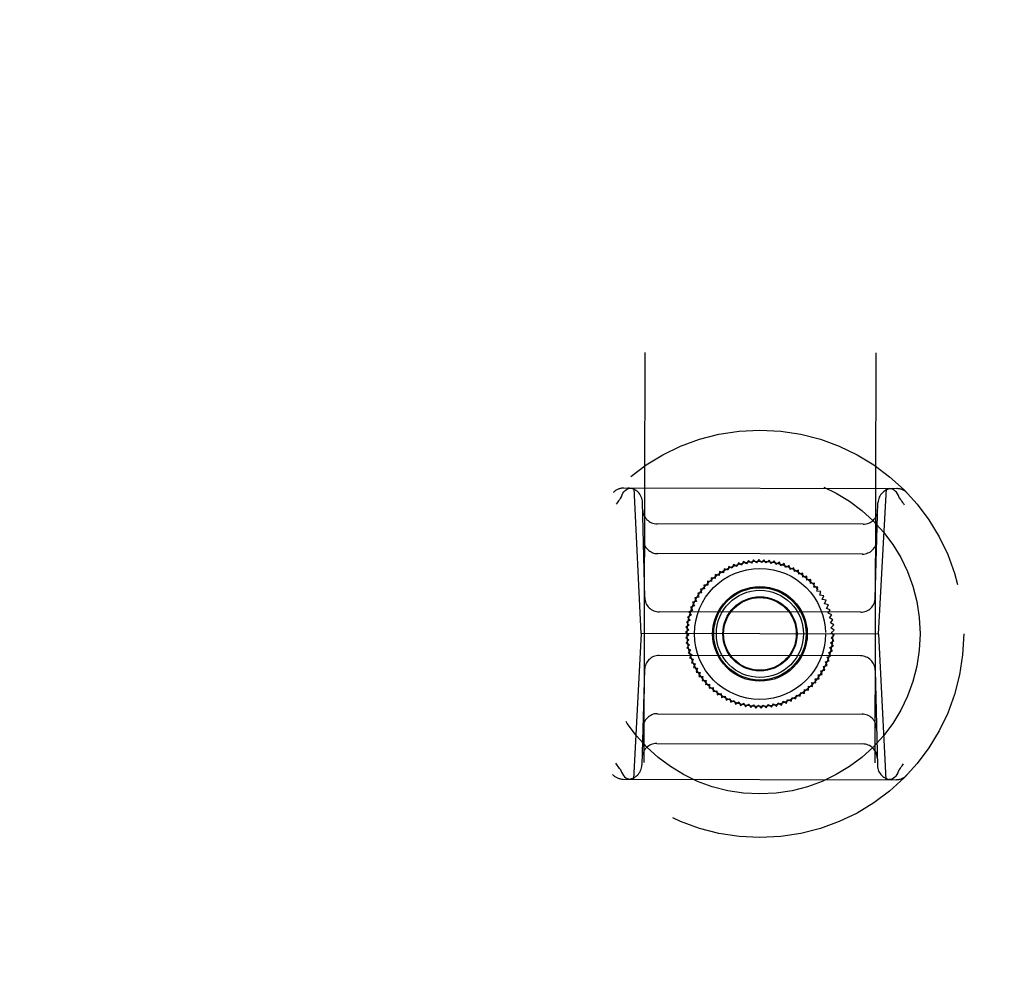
# Model space of a CAD drawing. Header units: inches. Extents: x 0 to 202, y 0 to 130.
# Tile 61 of 77: x 67.32 to 69.98, y 87.04 to 89.62. Entities that reach past the tile are written whole.
import ezdxf

# ---------------------------------------------------------------- set-up
doc = ezdxf.new("R2010")
doc.units = ezdxf.units.IN
doc.header["$LTSCALE"] = 11.091132
doc.header["$MEASUREMENT"] = 0
doc.linetypes.add('HIDDEN', pattern=[0.2, 0.1, -0.1])
doc.layers.get('0').update_dxf_attribs({"linetype": 'CONTINUOUS'})
for name, color, linetype in [('02___PRT_ALL_AXES', 7, 'CONTINUOUS'), ('DEFAULT_2', 8, 'HIDDEN'), ('DIMENSIONS', 7, 'CONTINUOUS')]:
    doc.layers.add(name, color=color, linetype=linetype)
doc.styles.get("Standard").update_dxf_attribs({"font": 'txt', "width": 0.8})
doc.dimstyles.new('DIMSTYLE_3', dxfattribs={"dimtxt": 0.925249, "dimasz": 1.186217, "dimexe": 0.09, "dimexo": 0.07, "dimgap": 0.039, "dimtad": 0, "dimtih": 1, "dimtoh": 1, "dimzin": 4, "dimdsep": 46, "dimtxsty": 'Standard', "dimblk": '_FILLED', "dimblk1": '_FILLED', "dimblk2": '_FILLED', "dimcen": 0.09, "dimadec": 0, "dimazin": 0, "dimtfac": 1, "dimtofl": 0, "dimtmove": 0, "dimatfit": 3, "dimldrblk": '_FILLED', "dimfxl": 0, "dimtolj": 1, "dimtzin": 4, "dimarcsym": 0})

# ---------------------------------------------------------------- blocks, each defined once
blk = doc.blocks.new('_FILLED')
at = {"color": 0, "linetype": 'ByBlock'}
blk.add_solid([(0, 0), (-1, 0.2), (-1, -0.2)], dxfattribs=at)
blk = doc.blocks.new('*D13')
at = {"layer": 'DIMENSIONS', "color": 2, "linetype": 'Continuous'}
for p, q in [((66.4661, 83.5072), (64.0936, 83.5072)), ((70.0911, 83.5072), (72.3695, 83.5072))]:
    blk.add_line(p, q, dxfattribs=at)
at = {"layer": 'DIMENSIONS', "color": 2, "linetype": 'Continuous', "xscale": 1.1862172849, "yscale": 1.1862172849, "zscale": 1.1862172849}
blk.add_blockref('_FILLED', (66.4661, 83.5072), dxfattribs=at)
at = {"layer": 'DIMENSIONS', "color": 2, "linetype": 'Continuous', "xscale": 1.1862172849, "yscale": 1.1862172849, "zscale": 1.1862172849, "rotation": 180}
blk.add_blockref('_FILLED', (70.0911, 83.5072), dxfattribs=at)
at = {"layer": 'DIMENSIONS', "color": 2, "linetype": 'Continuous', "insert": (72.8321, 83.9699), "char_height": 0.92525, "width": 2.960798, "attachment_point": 1, "line_spacing_factor": 0.9}
blk.add_mtext('3.63', dxfattribs=at)

msp = doc.modelspace()

# ---------------------------------------------------------------- linework, layer by layer
at = {"layer": '02___PRT_ALL_AXES', "color": 8, "linetype": 'HIDDEN'}
for p, q in [((68.9656, 67.6498), (69.0141, 91.1497)), ((69.5906, 67.6485), (69.6391, 91.1484))]:
    msp.add_line(p, q, dxfattribs=at)
at = {"layer": 'DEFAULT_2', "color": 8, "linetype": 'HIDDEN'}
for p, q in [((69.6901, 88.3545), (68.9515, 88.3561)), ((68.9991, 87.9623), (68.9793, 88.356)), ((69.6409, 87.9609), (69.6623, 88.3546)), ((69.0084, 88.0596), (69.0021, 88.3176)), ((69.632, 88.0583), (69.6393, 88.3163)), ((69.5993, 88.2583), (69.0419, 88.2594)), ((69.5971, 88.1776), (69.0438, 88.1787)), ((69.2483, 88.1495), (69.245, 88.1392)), ((69.2576, 88.144), (69.2483, 88.1495)), ((69.2616, 88.154), (69.2576, 88.144)), ((69.2705, 88.1479), (69.2616, 88.154)), ((69.2752, 88.1576), (69.2705, 88.1479)), ((69.2836, 88.1509), (69.2752, 88.1576)), ((69.289, 88.1603), (69.2836, 88.1509)), ((69.2969, 88.153), (69.289, 88.1603)), ((69.3029, 88.162), (69.2969, 88.153)), ((69.3103, 88.1542), (69.3029, 88.162)), ((69.3169, 88.1627), (69.3103, 88.1542)), ((69.3238, 88.1544), (69.3169, 88.1627)), ((69.3309, 88.1624), (69.3238, 88.1544)), ((69.3372, 88.1536), (69.3309, 88.1624)), ((69.3449, 88.1612), (69.3372, 88.1536)), ((69.3506, 88.152), (69.3449, 88.1612)), ((69.3588, 88.1589), (69.3506, 88.152)), ((69.3638, 88.1494), (69.3588, 88.1589)), ((69.3725, 88.1557), (69.3638, 88.1494)), ((69.3768, 88.1459), (69.3725, 88.1557)), ((69.3859, 88.1516), (69.3768, 88.1459)), ((69.3895, 88.1415), (69.3859, 88.1516)), ((69.399, 88.1466), (69.3895, 88.1415)), ((69.4019, 88.1362), (69.399, 88.1466)), ((69.1993, 88.1225), (69.199, 88.1117)), ((69.2097, 88.1198), (69.1993, 88.1225)), ((69.2108, 88.1305), (69.2097, 88.1198)), ((69.221, 88.1271), (69.2108, 88.1305)), ((69.2229, 88.1377), (69.221, 88.1271)), ((69.2328, 88.1336), (69.2229, 88.1377)), ((69.2354, 88.144), (69.2328, 88.1336)), ((69.245, 88.1392), (69.2354, 88.144)), ((69.4117, 88.1406), (69.4019, 88.1362)), ((69.4138, 88.13), (69.4117, 88.1406)), ((69.4239, 88.1338), (69.4138, 88.13)), ((69.4254, 88.1231), (69.4239, 88.1338)), ((69.4357, 88.1261), (69.4254, 88.1231)), ((69.4364, 88.1153), (69.4357, 88.1261)), ((69.1685, 88.0938), (69.1704, 88.0832)), ((69.1793, 88.0934), (69.1685, 88.0938)), ((69.1781, 88.1041), (69.1793, 88.0934)), ((69.1888, 88.1029), (69.1781, 88.1041)), ((69.1884, 88.1136), (69.1888, 88.1029)), ((69.199, 88.1117), (69.1884, 88.1136)), ((69.4469, 88.1176), (69.4364, 88.1153)), ((69.4468, 88.1069), (69.4469, 88.1176)), ((69.4575, 88.1084), (69.4468, 88.1069)), ((69.4566, 88.0977), (69.4575, 88.1084)), ((69.4674, 88.0984), (69.4566, 88.0977)), ((69.4658, 88.0878), (69.4674, 88.0984)), ((69.1623, 88.0725), (69.1516, 88.0715)), ((69.1516, 88.0715), (69.1549, 88.0612)), ((69.1704, 88.0832), (69.1596, 88.083)), ((69.1596, 88.083), (69.1623, 88.0725)), ((69.4766, 88.0878), (69.4658, 88.0878)), ((69.4742, 88.0773), (69.4766, 88.0878)), ((69.485, 88.0766), (69.4742, 88.0773)), ((69.4819, 88.0663), (69.485, 88.0766)), ((69.4926, 88.0648), (69.4819, 88.0663)), ((69.4888, 88.0547), (69.4926, 88.0648)), ((69.1484, 88.0495), (69.1379, 88.047)), ((69.1379, 88.047), (69.1427, 88.0373)), ((69.1549, 88.0612), (69.1443, 88.0595)), ((69.1443, 88.0595), (69.1484, 88.0495)), ((69.4994, 88.0525), (69.4888, 88.0547)), ((69.4949, 88.0427), (69.4994, 88.0525)), ((69.5053, 88.0398), (69.4949, 88.0427)), ((69.5002, 88.0303), (69.5053, 88.0398)), ((69.5926, 88.0201), (69.0476, 88.0212)), ((69.1339, 88.0119), (69.1241, 88.0072)), ((69.1378, 88.0247), (69.1278, 88.0208)), ((69.1278, 88.0208), (69.1339, 88.0119)), ((69.1427, 88.0373), (69.1324, 88.0341)), ((69.1324, 88.0341), (69.1378, 88.0247)), ((69.5103, 88.0267), (69.5002, 88.0303)), ((69.5045, 88.0176), (69.5103, 88.0267)), ((69.5144, 88.0132), (69.5045, 88.0176)), ((69.508, 88.0046), (69.5144, 88.0132)), ((69.1287, 87.9855), (69.1197, 87.9795)), ((69.1308, 87.9988), (69.1214, 87.9935)), ((69.1214, 87.9935), (69.1287, 87.9855)), ((69.1241, 88.0072), (69.1308, 87.9988)), ((69.5175, 87.9996), (69.508, 88.0046)), ((69.5105, 87.9914), (69.5175, 87.9996)), ((69.5197, 87.9857), (69.5105, 87.9914)), ((69.5121, 87.978), (69.5197, 87.9857)), ((68.9991, 87.9623), (68.9777, 87.5686)), ((69.6409, 87.9609), (68.9991, 87.9623)), ((69.1275, 87.9721), (69.1189, 87.9655)), ((69.1189, 87.9655), (69.1272, 87.9586)), ((69.1272, 87.9586), (69.1191, 87.9515)), ((69.1197, 87.9795), (69.1275, 87.9721)), ((69.5209, 87.9717), (69.5121, 87.978)), ((69.5128, 87.9646), (69.5209, 87.9717)), ((69.5211, 87.9577), (69.5128, 87.9646)), ((69.6409, 87.9609), (69.6607, 87.5672)), ((69.1191, 87.9515), (69.1279, 87.9452)), ((69.1279, 87.9452), (69.1203, 87.9375)), ((69.1203, 87.9375), (69.1295, 87.9318)), ((69.1295, 87.9318), (69.1225, 87.9236)), ((69.5113, 87.9377), (69.5203, 87.9437)), ((69.5186, 87.9297), (69.5113, 87.9377)), ((69.5125, 87.9511), (69.5211, 87.9577)), ((69.5203, 87.9437), (69.5125, 87.9511)), ((69.1225, 87.9236), (69.132, 87.9186)), ((69.132, 87.9186), (69.1256, 87.9099)), ((69.1256, 87.9099), (69.1355, 87.9056)), ((69.1355, 87.9056), (69.1297, 87.8965)), ((69.5062, 87.9113), (69.5159, 87.9159)), ((69.5122, 87.9024), (69.5062, 87.9113)), ((69.5092, 87.9244), (69.5186, 87.9297)), ((69.5159, 87.9159), (69.5092, 87.9244)), ((69.5924, 87.902), (69.0474, 87.9031)), ((69.1297, 87.8965), (69.1398, 87.8929)), ((69.1398, 87.8929), (69.1347, 87.8834)), ((69.1347, 87.8834), (69.1451, 87.8805)), ((69.1451, 87.8805), (69.1406, 87.8707)), ((69.4973, 87.8859), (69.5076, 87.8891)), ((69.5021, 87.8762), (69.4973, 87.8859)), ((69.5022, 87.8984), (69.5122, 87.9024)), ((69.5076, 87.8891), (69.5022, 87.8984)), ((69.008, 87.8648), (69.0007, 87.6069)), ((69.1406, 87.8707), (69.1512, 87.8685)), ((69.1512, 87.8685), (69.1474, 87.8584)), ((69.1474, 87.8584), (69.1581, 87.8569)), ((69.1581, 87.8569), (69.155, 87.8466)), ((69.4777, 87.8507), (69.4884, 87.8517)), ((69.4851, 87.8619), (69.4957, 87.8637)), ((69.4884, 87.8517), (69.4851, 87.8619)), ((69.4916, 87.8737), (69.5021, 87.8762)), ((69.4957, 87.8637), (69.4916, 87.8737)), ((69.6316, 87.8636), (69.6379, 87.6056)), ((69.155, 87.8466), (69.1658, 87.8459)), ((69.1658, 87.8459), (69.1635, 87.8354)), ((69.1635, 87.8354), (69.1742, 87.8354)), ((69.1742, 87.8354), (69.1726, 87.8247)), ((69.1726, 87.8247), (69.1834, 87.8255)), ((69.1834, 87.8255), (69.1825, 87.8148)), ((69.4619, 87.8191), (69.4608, 87.8298)), ((69.4608, 87.8298), (69.4715, 87.8293)), ((69.4696, 87.8399), (69.4804, 87.8402)), ((69.4715, 87.8293), (69.4696, 87.8399)), ((69.4804, 87.8402), (69.4777, 87.8507)), ((69.1825, 87.8148), (69.1932, 87.8163)), ((69.1932, 87.8163), (69.1932, 87.8056)), ((69.1932, 87.8056), (69.2036, 87.8078)), ((69.2036, 87.8078), (69.2043, 87.7971)), ((69.2043, 87.7971), (69.2147, 87.8001)), ((69.2147, 87.8001), (69.2161, 87.7894)), ((69.4292, 87.7927), (69.4303, 87.8034)), ((69.4303, 87.8034), (69.4407, 87.8007)), ((69.4407, 87.8007), (69.441, 87.8115)), ((69.441, 87.8115), (69.4516, 87.8095)), ((69.4516, 87.8095), (69.4512, 87.8203)), ((69.4512, 87.8203), (69.4619, 87.8191)), ((69.2161, 87.7894), (69.2262, 87.7931)), ((69.2262, 87.7931), (69.2283, 87.7826)), ((69.2283, 87.7826), (69.2382, 87.787)), ((69.2382, 87.787), (69.241, 87.7766)), ((69.241, 87.7766), (69.2505, 87.7817)), ((69.2505, 87.7817), (69.2541, 87.7716)), ((69.2541, 87.7716), (69.2633, 87.7773)), ((69.2633, 87.7773), (69.2676, 87.7674)), ((69.2676, 87.7674), (69.2762, 87.7738)), ((69.2762, 87.7738), (69.2812, 87.7643)), ((69.3511, 87.7629), (69.3564, 87.7722)), ((69.3564, 87.7722), (69.3648, 87.7655)), ((69.3648, 87.7655), (69.3695, 87.7752)), ((69.3695, 87.7752), (69.3784, 87.7691)), ((69.3784, 87.7691), (69.3824, 87.7791)), ((69.3824, 87.7791), (69.3917, 87.7737)), ((69.3917, 87.7737), (69.395, 87.7839)), ((69.395, 87.7839), (69.4046, 87.7791)), ((69.4046, 87.7791), (69.4072, 87.7896)), ((69.4072, 87.7896), (69.4171, 87.7855)), ((69.4171, 87.7855), (69.419, 87.7961)), ((69.419, 87.7961), (69.4292, 87.7927)), ((69.043, 87.7456), (69.5962, 87.7445)), ((69.2812, 87.7643), (69.2895, 87.7712)), ((69.2895, 87.7712), (69.2951, 87.762)), ((69.2951, 87.762), (69.3028, 87.7695)), ((69.3028, 87.7695), (69.3091, 87.7608)), ((69.3091, 87.7608), (69.3162, 87.7688)), ((69.3162, 87.7688), (69.3231, 87.7605)), ((69.3231, 87.7605), (69.3297, 87.769)), ((69.3297, 87.769), (69.3371, 87.7612)), ((69.3371, 87.7612), (69.3431, 87.7702)), ((69.3431, 87.7702), (69.3511, 87.7629)), ((69.0407, 87.6649), (69.5981, 87.6638)), ((68.9499, 87.5687), (69.6885, 87.5671))]:
    msp.add_line(p, q, dxfattribs=at)
for points in [[(68.9441, 88.3305), (68.9443, 88.3308), (68.9445, 88.3311), (68.9447, 88.3314), (68.9449, 88.3318), (68.945, 88.3321), (68.9451, 88.3325)], [(68.9451, 88.3325), (68.947, 88.3375), (68.9494, 88.3421), (68.9522, 88.3462), (68.9554, 88.3496), (68.9589, 88.3524), (68.9626, 88.3544), (68.9666, 88.3556), (68.9705, 88.356)], [(69.6964, 88.3309), (69.6945, 88.3359), (69.6922, 88.3406), (69.6894, 88.3447), (69.6862, 88.3481), (69.6827, 88.3509), (69.679, 88.3529), (69.6751, 88.3542), (69.6711, 88.3546)], [(68.9441, 88.3305), (68.9419, 88.3276), (68.9398, 88.3247), (68.9376, 88.3217), (68.9355, 88.3188), (68.9334, 88.3158), (68.9313, 88.3128)], [(69.6974, 88.3289), (69.6972, 88.3292), (69.697, 88.3295), (69.6968, 88.3299), (69.6967, 88.3302), (69.6965, 88.3306), (69.6964, 88.3309)], [(69.6974, 88.3289), (69.6996, 88.326), (69.7017, 88.3231), (69.7039, 88.3202), (69.706, 88.3172), (69.7081, 88.3142), (69.7102, 88.3112)], [(68.9426, 87.5943), (68.9404, 87.5972), (68.9383, 87.6001), (68.9361, 87.603), (68.934, 87.606), (68.9319, 87.6089), (68.9298, 87.6119)], [(68.9426, 87.5943), (68.9428, 87.594), (68.943, 87.5936), (68.9432, 87.5933), (68.9434, 87.593), (68.9435, 87.5926), (68.9436, 87.5922)], [(68.9436, 87.5922), (68.9455, 87.5872), (68.9478, 87.5826), (68.9506, 87.5785), (68.9538, 87.5751), (68.9573, 87.5723), (68.961, 87.5703), (68.9649, 87.569), (68.9689, 87.5686)], [(69.6949, 87.5907), (69.693, 87.5857), (69.6906, 87.5811), (69.6878, 87.577), (69.6846, 87.5736), (69.6811, 87.5708), (69.6774, 87.5688), (69.6734, 87.5676), (69.6695, 87.5672)], [(69.6959, 87.5927), (69.6957, 87.5924), (69.6955, 87.5921), (69.6953, 87.5918), (69.6951, 87.5914), (69.695, 87.5911), (69.6949, 87.5907)], [(69.6959, 87.5927), (69.6981, 87.5956), (69.7002, 87.5985), (69.7024, 87.6014), (69.7045, 87.6044), (69.7066, 87.6073), (69.7087, 87.6103)]]:
    msp.add_lwpolyline(points, dxfattribs=at)
for radius in [0.5512, 0.4331, 0.1969, 0.1772, 0.128, 0.125, 0.1179, 0.1004, 0.0984]:
    msp.add_circle((69.32, 87.9616), radius, dxfattribs=at)
for centre, start, end in [((68.9514, 88.3167), 89.8819, 136.0689), ((68.9628, 88.3167), 1.3819, 89.8819), ((69.6787, 88.3152), 89.8819, 178.3819), ((69.6901, 88.3152), 43.695, 89.8819), ((69.042, 88.2988), 181.3819, 269.8819), ((69.5994, 88.2976), 269.8819, 358.3819), ((69.0439, 88.2181), 181.3819, 269.8819), ((69.5971, 88.2169), 269.8819, 358.3819), ((69.0477, 88.0606), 181.3819, 269.8819), ((69.5927, 88.0595), 269.8819, 358.3819), ((69.0473, 87.8637), 89.8819, 178.3819), ((69.5923, 87.8626), 1.3819, 89.8819), ((69.0429, 87.7063), 89.8819, 178.3819), ((69.5961, 87.7051), 1.3819, 89.8819), ((69.0406, 87.6256), 89.8819, 178.3819), ((69.598, 87.6244), 1.3819, 89.8819), ((68.9613, 87.608), 269.8819, 358.3819), ((69.6772, 87.6065), 181.3819, 269.8819), ((68.95, 87.608), 223.695, 269.8819), ((69.6886, 87.6065), 269.8819, 316.0689)]:
    msp.add_arc(centre, 0.0394, start, end, dxfattribs=at)

# ---------------------------------------------------------------- dimensions: what is measured, and where the dimension line sits
at = {"layer": 'DIMENSIONS', "color": 2, "linetype": 'Continuous'}
dim = msp.add_linear_dim(base=(66.4660504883, 83.5072279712), p1=(70.0910504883, 91.0869135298), p2=(66.4660504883, 41.8359135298), angle=180, dimstyle='DIMSTYLE_3', dxfattribs=at)
dim.commit()
dim.dimension.update_dxf_attribs({"geometry": '*D13', "text_midpoint": (74.3125125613, 83.5072279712), "dimtype": 160})

doc.saveas('drawing.dxf')
